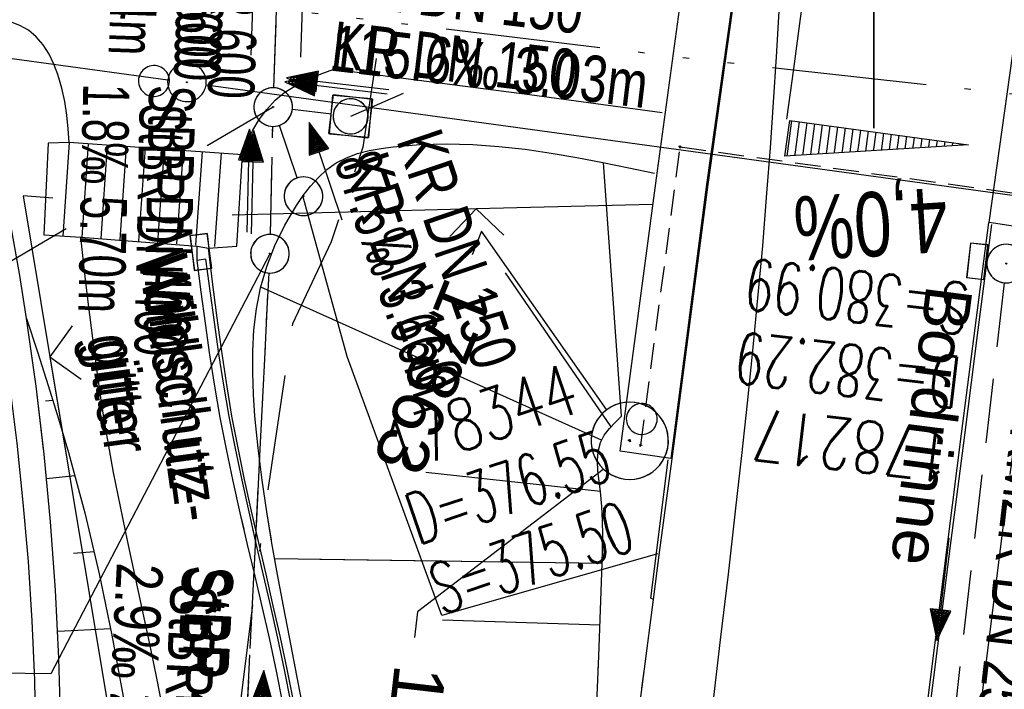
# Model space of a CAD drawing. Extents: x 508275 to 508667, y 447201 to 448341.
# Tile 23 of 33: x 508467 to 508505, y 448073 to 448099. Entities that reach past the tile are written whole.
import ezdxf
from ezdxf import colors
from ezdxf.entities.mleader import LeaderData, LeaderLine
from ezdxf.math import Vec2, Vec3

# ---------------------------------------------------------------- set-up
doc = ezdxf.new("R2010")
doc.units = 0
doc.header["$LTSCALE"] = 10
doc.header["$MEASUREMENT"] = 0
for name, pattern in [('ACAD_ISO14W100', [25.5, 12, -3, 0.5, -3, 0.5, -3, 0.5, -3]), ('ACAD_ISO16W100', [73, 15, -6.5, 15, -6.5, 15, -7, 1, -7]), ('ACHSE', [5.5, 4, -0.5, 0.5, -0.5]), ('LT00', [0]), ('LT02', [0.4, 0.2, -0.2]), ('LT12', [0.4, 0.3, -0.1]), ('LT17', [0.15, 0.1, -0.05]), ('STRICHLINIE2', [0.375, 0.25, -0.125])]:
    doc.linetypes.add(name, pattern=pattern)
doc.layers.get('0').update_dxf_attribs({"linetype": 'LT00'})
for name, color, linetype in [('--EK_FBR', 250, 'LT00'), ('--EK_Halt-Pfeil', 4, 'LT00'), ('--EK_Haltung', 7, 'STRICHLINIE2'), ('--EK_Haltung-Text', 140, 'LT00'), ('--EK_Schacht-Text', 5, 'LT00'), ('--EL_DFK_AB_L', 21, 'LT00'), ('--EL_DFK_AB_P', 7, 'LT00'), ('--EL_Halt-Pfeil', 4, 'LT00'), ('--EL_Haltung', 182, 'STRICHLINIE2'), ('--EL_Haltung-Text', 182, 'LT00'), ('-AX-093', 35, 'ACHSE'), ('-QUE-40W', 11, 'Continuous'), ('BAB-KABEL', 220, 'ACAD_ISO16W100'), ('DFK_AB_L', 21, 'LT00'), ('DFK_AB_P', 7, 'LT00'), ('DFK_VERMPKT', 252, 'LT00'), ('DL', 182, 'LT12'), ('DL_PFEIL', 201, 'LT00'), ('DL_TEXT', 182, 'LT00'), ('FESTPKT_TEXT_A', 211, 'LT00'), ('FESTPKT_TEXT_B', 211, 'LT00'), ('RINNE_TEXT', 11, 'Continuous'), ('TELEKOM', 210, 'ACAD_ISO14W100'), ('V125_AFBR_BAB', 250, 'LT00'), ('V125_BFBR_BAB', 40, 'LT00'), ('V125_BOESCH', 250, 'LT00'), ('V125_BOSCHUNG', 250, 'LT00'), ('V125_BR_KAPPE', 30, 'LT00'), ('V125_BR_WID', 30, 'LT17'), ('V125_GRABEN', 250, 'LT00'), ('V125_H_BORD', 8, 'LT00'), ('V125_KA_MULD', 182, 'LT00'), ('V125_KA_PRUF', 182, 'LT00'), ('V125_LD_MARK', 250, 'LT00'), ('V125_LG_MARK', 250, 'LT02'), ('V125_PKT_AU', 211, 'LT00'), ('V125_RASTER', 250, 'LT00'), ('V125_RINNE', 182, 'LT00'), ('V125_SINKK', 182, 'LT00'), ('V125_ZAUN', 40, 'LT00'), ('V126_AFBR_BAB', 250, 'LT00'), ('V126_BFBR_BAB', 40, 'LT00'), ('V126_BOESCH', 250, 'LT00'), ('V126_BOSCHUNG', 250, 'LT00'), ('V126_BR_KAPPE', 30, 'LT00'), ('V126_BR_WID', 30, 'LT17'), ('V126_GRABEN', 250, 'LT00'), ('V126_H_BORD', 8, 'LT00'), ('V126_KA_MULD', 182, 'LT00'), ('V126_KA_PRUF', 182, 'LT00'), ('V126_LD_MARK', 250, 'LT00'), ('V126_LG_MARK', 250, 'LT02'), ('V126_PKT_AU', 211, 'LT00'), ('V126_RASTER', 250, 'LT00'), ('V126_RINNE', 182, 'LT00'), ('V126_SINKK', 182, 'LT00'), ('V126_ZAUN', 40, 'LT00')]:
    doc.layers.add(name, color=color, linetype=linetype)
doc.styles.add('Arial', font='ARIAL.TTF')
doc.styles.add('Beschrift', font='ARIAL.TTF')
doc.styles.add('Haltungsbeschriftung', font='ARIAL.TTF', dxfattribs={"width": 0.75})
doc.styles.add('schachtbeschriftung', font='romans.shx', dxfattribs={"width": 0.75, "height": 2})
doc.styles.get("Standard").update_dxf_attribs({"font": 'ARIAL.TTF'})

# ---------------------------------------------------------------- blocks, each defined once
blk = doc.blocks.new('SYMB7010')
at = {"color": 0, "linetype": 'ByBlock'}
for points in [[(-0.031408, 0.499213), (-0.093728, 0.49134), (-0.15457, 0.475719), (-0.212975, 0.452595), (-0.268021, 0.422333), (-0.31884, 0.385411), (-0.36463, 0.342411), (-0.40467, 0.29401), (-0.438329, 0.240973), (-0.465074, 0.184136), (-0.484486, 0.124395), (-0.496256, 0.062692), (-0.5002, 0)], [(0.5002, 0), (0.496256, 0.062692), (0.484485, 0.124395), (0.465074, 0.184136), (0.438329, 0.240973), (0.40467, 0.29401), (0.36463, 0.342411), (0.31884, 0.385411), (0.268021, 0.422333), (0.212975, 0.452595), (0.15457, 0.475719), (0.093728, 0.49134), (0.031408, 0.499213), (-0.031408, 0.499213)], [(-0.5002, 0), (-0.496256, -0.062692), (-0.484486, -0.124395), (-0.465075, -0.184136), (-0.438329, -0.240973), (-0.404671, -0.29401), (-0.36463, -0.342411), (-0.31884, -0.385411), (-0.268021, -0.422333), (-0.212975, -0.452595), (-0.154571, -0.475719), (-0.093728, -0.49134), (-0.031408, -0.499213), (0.031408, -0.499213)], [(0.031408, -0.499213), (0.093728, -0.491341), (0.15457, -0.475719), (0.212975, -0.452595), (0.268021, -0.422333), (0.31884, -0.385411), (0.36463, -0.342411), (0.404671, -0.294011), (0.438329, -0.240974), (0.465075, -0.184136), (0.484486, -0.124395), (0.496256, -0.062692), (0.500201, 0)]]:
    blk.add_lwpolyline(points, dxfattribs=at)
blk = doc.blocks.new('SYMB0003')
at = {"color": 0, "linetype": 'ByBlock'}
for p, q in [((-0.015712, 0), (0.010166, 0.012015)), ((0, -0.021257), (-0.015712, 0)), ((0.010166, 0.012015), (0, -0.021257))]:
    blk.add_line(p, q, dxfattribs=at)
for points in [[(-0.031395, 0.499013), (-0.093691, 0.491144), (-0.154509, 0.475528), (-0.21289, 0.452414), (-0.267913, 0.422164), (-0.318712, 0.385257), (-0.364484, 0.342274), (-0.404509, 0.293893), (-0.438154, 0.240877), (-0.464888, 0.184062), (-0.484292, 0.124345), (-0.496058, 0.062667), (-0.5, 0)], [(0.5, 0), (0.496057, 0.062667), (0.484292, 0.124345), (0.464888, 0.184062), (0.438153, 0.240877), (0.404509, 0.293893), (0.364484, 0.342274), (0.318712, 0.385257), (0.267913, 0.422164), (0.21289, 0.452414), (0.154509, 0.475528), (0.093691, 0.491144), (0.031395, 0.499013), (-0.031395, 0.499013)], [(-0.5, 0), (-0.496058, -0.062667), (-0.484292, -0.124345), (-0.464888, -0.184062), (-0.438154, -0.240877), (-0.404509, -0.293893), (-0.364485, -0.342274), (-0.318712, -0.385257), (-0.267914, -0.422164), (-0.21289, -0.452414), (-0.154509, -0.475529), (-0.093691, -0.491144), (-0.031395, -0.499014), (0.031395, -0.499014)], [(0.031395, -0.499014), (0.093691, -0.491144), (0.154509, -0.475529), (0.21289, -0.452414), (0.267914, -0.422164), (0.318712, -0.385257), (0.364485, -0.342274), (0.404509, -0.293893), (0.438154, -0.240877), (0.464889, -0.184062), (0.484292, -0.124345), (0.496058, -0.062667), (0.5, 0)]]:
    blk.add_lwpolyline(points, dxfattribs=at)
blk = doc.blocks.new('_None')
blk = doc.blocks.new('SYMB0011')
at = {"color": 0, "linetype": 'ByBlock'}
for p, q in [((0.5, 0), (-0.5, 0)), ((0, 0.5), (0, -0.5))]:
    blk.add_line(p, q, dxfattribs=at)
blk = doc.blocks.new('SYMB0024')
at = {"color": 0, "linetype": 'ByBlock'}
for p, q in [((-0.5, 0.5), (0, 0)), ((0, 0), (0.5, 0.5))]:
    blk.add_line(p, q, dxfattribs=at)
blk = doc.blocks.new('SYMB1210')
at = {"color": 0, "linetype": 'ByBlock'}
blk.add_line((0.018815, -0.179014), (0.055623, -0.17119), dxfattribs=at)
for points in [[(-0.2, -0.2), (-0.2, 0.2), (0.2, 0.2), (0.2, -0.2), (-0.2, -0.2)], [(0.018815, 0.179014), (-0.018815, 0.179014), (-0.055623, 0.17119), (-0.09, 0.155885), (-0.120444, 0.133766), (-0.145623, 0.105801), (-0.164438, 0.073213), (-0.176067, 0.037424), (-0.18, 0)], [(0.18, 0), (0.176067, 0.037424), (0.164438, 0.073213), (0.145623, 0.105801), (0.120444, 0.133766), (0.09, 0.155885), (0.055623, 0.17119), (0.018815, 0.179014)], [(-0.18, 0), (-0.176067, -0.037424), (-0.164438, -0.073213), (-0.145623, -0.105801), (-0.120444, -0.133766), (-0.09, -0.155885), (-0.055623, -0.17119), (-0.018815, -0.179014), (0.018815, -0.179014)], [(0.055623, -0.17119), (0.09, -0.155885), (0.120444, -0.133766), (0.145623, -0.105801), (0.164438, -0.073213), (0.176067, -0.037424), (0.18, 0)]]:
    blk.add_lwpolyline(points, dxfattribs=at)
blk = doc.blocks.new('SYMB0652')
at = {"color": 0, "linetype": 'ByBlock'}
blk.add_lwpolyline([(-0.15, -0.075), (0.15, -0.075), (0.15, 0.075), (-0.15, 0.075), (-0.15, -0.075)], dxfattribs=at)
blk = doc.blocks.new('SYMB0070')
at = {"color": 0, "linetype": 'ByBlock'}
for p, q in [((0.5, 0), (0.2, 0.1)), ((0.2, 0.1), (0.2, 0)), ((-0.5, 0), (0.2, 0)), ((0.468, 0), (0.21, 0.086)), ((0.21, 0.086), (0.21, -0.086)), ((0.21, -0.086), (0.468, 0)), ((0.22, -0.072), (0.437, 0)), ((0.23, -0.058), (0.405, 0)), ((0.24, -0.045), (0.374, 0)), ((0.342, 0), (0.25, 0.031)), ((0.25, 0.031), (0.25, -0.031)), ((0.25, -0.031), (0.342, 0)), ((0.26, -0.017), (0.31, 0)), ((0.27, -0.003), (0.279, 0))]:
    blk.add_line(p, q, dxfattribs=at)
for points in [[(0.2, 0), (0.2, -0.1), (0.5, 0)], [(0.437, 0), (0.22, 0.072), (0.22, -0.072)], [(0.405, 0), (0.23, 0.058), (0.23, -0.058)], [(0.374, 0), (0.24, 0.045), (0.24, -0.045)], [(0.31, 0), (0.26, 0.017), (0.26, -0.017)], [(0.279, 0), (0.27, 0.003), (0.27, -0.003)]]:
    blk.add_lwpolyline(points, dxfattribs=at)

msp = doc.modelspace()

# ---------------------------------------------------------------- hatches: boundary and pattern name
at = {"layer": '-QUE-40W'}
h = msp.add_hatch(dxfattribs=at)
h.set_pattern_fill('LT_0', color=256, scale=0.3, angle=262.2409, style=0, pattern_type=2)
h.set_pattern_definition([(262.24090708, (0.2321, 0.04887), (0.29725334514, -0.0405024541), [0.29999999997])])
h.paths.add_polyline_path([(508496.732, 448095.3), (508503.668, 448094.355), (508496.543, 448093.913)])

# ---------------------------------------------------------------- linework, layer by layer
at = {"layer": '--EK_FBR'}
for p, q in [((508468.776, 448094.447), (508468.521, 448090.81)), ((508469.512, 448094.396), (508469.258, 448090.759)), ((508470.249, 448094.344), (508469.994, 448090.707)), ((508470.985, 448094.293), (508470.731, 448090.656)), ((508471.722, 448094.241), (508471.467, 448090.604)), ((508472.458, 448094.19), (508472.204, 448090.553)), ((508473.195, 448094.138), (508472.94, 448090.501)), ((508473.931, 448094.087), (508473.677, 448090.45)), ((508474.668, 448094.035), (508474.413, 448090.398))]:
    msp.add_line(p, q, dxfattribs=at)
for points in [[(508493.568, 448092.814), (508494.877, 448102.16), (508496.384, 448112.886), (508496.549, 448114.433), (508496.712, 448115.981), (508496.869, 448117.529), (508496.98, 448118.67), (508497.085, 448119.811), (508497.182, 448120.953), (508497.278, 448122.202), (508497.367, 448123.452), (508497.453, 448124.702), (508497.54, 448125.951), (508497.633, 448127.2), (508497.736, 448128.448), (508497.854, 448129.695), (508498.018, 448131.19), (508498.205, 448132.683), (508498.411, 448134.173), (508498.631, 448135.662), (508498.861, 448137.15), (508499.097, 448138.637), (508499.19, 448139.213)], [(508468.776, 448094.447), (508468.732, 448094.976), (508468.677, 448095.504), (508468.601, 448096.032), (508468.491, 448096.558), (508468.336, 448097.083), (508468.18, 448097.486), (508467.989, 448097.873), (508467.761, 448098.232), (508467.495, 448098.548), (508467.189, 448098.806), (508466.858, 448098.992), (508466.497, 448099.123), (508466.11, 448099.212), (508465.705, 448099.27)], [(508475.503, 448093.969), (508475.621, 448094.291), (508475.749, 448094.61), (508475.894, 448094.921), (508476.141, 448095.34), (508476.435, 448095.73), (508476.771, 448096.083), (508477.145, 448096.391), (508477.587, 448096.671), (508478.057, 448096.905), (508478.545, 448097.108), (508479.043, 448097.295), (508486.636, 448096.307), (508491.777, 448095.602)], [(508475.503, 448093.969), (508468.776, 448094.447), (508467.955, 448094.411), (508467.785, 448090.862), (508469.226, 448090.761), (508473.735, 448090.42), (508474.174, 448090.343), (508475.275, 448090.413), (508475.503, 448093.969)], [(508485.014, 448020.147), (508485.421, 448024.118), (508485.829, 448028.09), (508486.241, 448032.06), (508486.657, 448036.031), (508487.081, 448040), (508487.513, 448043.969), (508488.204, 448050.131), (508488.917, 448056.29), (508489.653, 448062.447), (508490.41, 448068.601), (508490.748, 448071.3), (508491.092, 448073.998), (508491.441, 448076.696), (508491.681, 448078.517), (508491.922, 448080.337), (508492.164, 448082.157), (508492.634, 448085.709), (508493.102, 448089.261), (508493.568, 448092.814)], [(508490.996, 448073.244), (508491.092, 448073.998), (508491.441, 448076.696), (508491.681, 448078.517), (508491.922, 448080.337), (508492.164, 448082.157), (508492.634, 448085.709), (508493.102, 448089.261), (508493.568, 448092.814)], [(508470.535, 448081.428), (508470.497, 448081.623), (508470.255, 448082.95), (508470.044, 448084.246), (508469.855, 448085.545), (508469.683, 448086.847), (508469.523, 448088.15), (508469.372, 448089.455), (508469.226, 448090.761)], [(508472.423, 448072.375), (508472.166, 448073.699), (508471.893, 448075.02), (508471.609, 448076.339), (508471.321, 448077.659), (508471.036, 448078.978), (508470.759, 448080.3), (508470.497, 448081.623), (508470.255, 448082.95), (508470.044, 448084.246), (508469.855, 448085.545), (508469.683, 448086.847), (508469.523, 448088.15), (508469.372, 448089.455), (508469.226, 448090.761)], [(508475.558, 448079.419), (508475.409, 448080.06), (508475.132, 448081.292), (508474.87, 448082.528), (508474.63, 448083.766), (508474.42, 448084.981), (508474.231, 448086.199), (508474.057, 448087.42), (508473.894, 448088.642), (508473.736, 448089.865), (508473.735, 448090.42)], [(508477.063, 448072.668), (508476.818, 448073.903), (508476.552, 448075.136), (508476.273, 448076.368), (508475.985, 448077.598), (508475.695, 448078.828), (508475.409, 448080.06), (508475.132, 448081.292), (508474.87, 448082.528), (508474.63, 448083.766), (508474.42, 448084.981), (508474.231, 448086.199), (508474.057, 448087.42), (508473.894, 448088.642), (508473.736, 448089.865), (508473.735, 448090.42)]]:
    msp.add_lwpolyline(points, dxfattribs=at)
at = {"layer": '--EK_FBR', "color": 2}
for points in [[(508493.051, 447986.342), (508493.75, 447994.431), (508494.173, 447999.212), (508494.605, 448003.991), (508495.047, 448008.77), (508495.501, 448013.548), (508495.969, 448018.324), (508496.448, 448023.063), (508496.939, 448027.8), (508497.443, 448032.536), (508497.957, 448037.271), (508498.479, 448042.005), (508499.032, 448046.947), (508499.594, 448051.888), (508500.166, 448056.828), (508500.748, 448061.766), (508501.343, 448066.703), (508501.848, 448070.811), (508502.36, 448074.918), (508502.878, 448079.025), (508503.401, 448083.13), (508503.927, 448087.236), (508504.454, 448091.341)], [(508501.624, 448068.992), (508501.848, 448070.811), (508502.36, 448074.918), (508502.878, 448079.024), (508503.401, 448083.13), (508503.927, 448087.236), (508504.454, 448091.341)]]:
    msp.add_lwpolyline(points, dxfattribs=at)
at = {"layer": '--EK_Haltung'}
for p, q in [((508476.714, 448096.568), (508476.946, 448103.002)), ((508478.95, 448095.546), (508477.432, 448095.73)), ((508476.579, 448090.868), (508476.671, 448095.069)), ((508477.621, 448093.065), (508476.928, 448095.107)), ((508475.24, 448063.557), (508476.526, 448089.37)), ((508505.049, 448088.991), (508502.287, 448064.944))]:
    msp.add_line(p, q, dxfattribs=at)
at = {"layer": '--EK_Schacht-Text', "flags": 128}
for points in [[(508479.695, 448095.459), (508481.742, 448096.354)], [(508476.687, 448095.819), (508474.123, 448094.309)], [(508491.606, 448078.467), (508483.234, 448076.075), (508479.553, 448086.132), (508477.832, 448092.366)], [(508468.654, 448091.088), (508450.928, 448080.648)], [(508476.563, 448090.121), (508468.055, 448073.81), (508457.022, 448073.942)]]:
    msp.add_lwpolyline(points, dxfattribs=at)
at = {"layer": '--EL_DFK_AB_L'}
for p, q in [((508462.414, 448098.278), (508472.597, 448096.881)), ((508474.084, 448096.678), (508536.368, 448088.152))]:
    msp.add_line(p, q, dxfattribs=at)
at = {"layer": '--EL_Haltung'}
for p, q in [((508476.714, 448096.568), (508476.946, 448103.002)), ((508478.95, 448095.546), (508477.432, 448095.73)), ((508476.579, 448090.868), (508476.671, 448095.069)), ((508477.621, 448093.065), (508476.928, 448095.107)), ((508475.24, 448063.557), (508476.526, 448089.37)), ((508505.049, 448088.991), (508502.287, 448064.944))]:
    msp.add_line(p, q, dxfattribs=at)
at = {"layer": '-AX-093', "ltscale": 0.2}
msp.add_lwpolyline([(508513.432, 448137.561), (508511.925, 448128.136), (508510.44, 448118.484), (508509.011, 448108.824), (508507.637, 448099.156), (508506.316, 448089.48), (508505.047, 448079.798), (508503.827, 448070.109), (508502.655, 448060.415), (508501.529, 448050.714), (508500.448, 448041.009), (508499.411, 448031.299), (508498.415, 448021.585), (508497.459, 448011.867), (508496.542, 448002.144), (508495.661, 447992.419), (508494.815, 447982.691)], dxfattribs=at)
at = {"layer": '-QUE-40W', "flags": 128}
msp.add_lwpolyline([(508496.543, 448093.913), (508496.732, 448095.3), (508503.668, 448094.355), (508496.543, 448093.913)], dxfattribs=at)
at = {"layer": 'BAB-KABEL', "ltscale": 0.03, "flags": 128}
msp.add_lwpolyline([(508483.284, 448141.058), (508483.035, 448139.227), (508479.751, 448113.403), (508481.527, 448103.17), (508480.164, 448094.262), (508478.935, 448090.579), (508477.433, 448087.401), (508476.34, 448080.034), (508472.781, 448052.024), (508471.007, 448040.418), (508470.052, 448032.878), (508469.506, 448025.92), (508468.687, 448016.779), (508466.83, 447996.179), (508463.714, 447929.595), (508460.374, 447843.858), (508458.4, 447784.541), (508457.287, 447767.197), (508455.205, 447723.038), (508453.729, 447699.288), (508451.379, 447637.698), (508449.204, 447601.324), (508447.463, 447580.353), (508445.551, 447556.949), (508439.899, 447511.622), (508435.634, 447479.341), (508431.536, 447447.33), (508425.814, 447408.25), (508422.058, 447386.255), (508419.489, 447370.364), (508419.463, 447366.692), (508417.017, 447353.034), (508419.671, 447348.567), (508418.263, 447336.935), (508413.792, 447330.933), (508402.026, 447282.819), (508386.099, 447280.447), (508366.681, 447274.025), (508361.372, 447269.698), (508361.657, 447256.667), (508362.195, 447223.902)], dxfattribs=at)
at = {"layer": 'DFK_AB_L'}
for p, q in [((508462.414, 448098.278), (508472.597, 448096.881)), ((508474.084, 448096.678), (508536.368, 448088.152))]:
    msp.add_line(p, q, dxfattribs=at)
at = {"layer": 'DL'}
for p, q in [((508476.714, 448096.568), (508476.946, 448103.002)), ((508478.95, 448095.546), (508477.432, 448095.73)), ((508476.579, 448090.868), (508476.671, 448095.069)), ((508477.621, 448093.065), (508476.928, 448095.107)), ((508475.24, 448063.557), (508476.526, 448089.37))]:
    msp.add_line(p, q, dxfattribs=at)
at = {"layer": 'TELEKOM', "ltscale": 0.05, "flags": 128}
msp.add_lwpolyline([(508379.628, 448135.598), (508384.195, 448129.846), (508393.58, 448118.477), (508401.63, 448113.994), (508405.887, 448112.13), (508414.729, 448109.229), (508418.293, 448108.174), (508427, 448106.855), (508463.473, 448101.255), (508493.23, 448097.67), (508537.398, 448092.796), (508551.327, 448092.584), (508582.984, 448088.578), (508614.39, 448087.878), (508624.185, 448087.124), (508655.829, 448085.243), (508662.36, 448082.219)], dxfattribs=at)
at = {"layer": 'V125_AFBR_BAB'}
for points in [[(508493.568, 448092.814), (508494.877, 448102.16), (508496.384, 448112.886), (508496.549, 448114.433), (508496.712, 448115.981), (508496.869, 448117.529), (508496.98, 448118.67), (508497.085, 448119.811), (508497.182, 448120.953), (508497.278, 448122.202), (508497.367, 448123.452), (508497.453, 448124.702), (508497.54, 448125.951), (508497.633, 448127.2), (508497.736, 448128.448), (508497.854, 448129.695), (508498.018, 448131.19), (508498.205, 448132.683), (508498.411, 448134.173), (508498.631, 448135.662), (508498.861, 448137.15), (508499.097, 448138.637), (508499.19, 448139.213)], [(508468.776, 448094.447), (508468.732, 448094.976), (508468.677, 448095.504), (508468.601, 448096.032), (508468.491, 448096.558), (508468.336, 448097.083), (508468.18, 448097.486), (508467.989, 448097.873), (508467.761, 448098.232), (508467.495, 448098.548), (508467.189, 448098.806), (508466.858, 448098.992), (508466.497, 448099.123), (508466.11, 448099.212), (508465.705, 448099.27)], [(508475.503, 448093.969), (508475.621, 448094.291), (508475.749, 448094.61), (508475.894, 448094.921), (508476.141, 448095.34), (508476.435, 448095.73), (508476.771, 448096.083), (508477.145, 448096.391), (508477.587, 448096.671), (508478.057, 448096.905), (508478.545, 448097.108), (508479.043, 448097.295), (508486.636, 448096.307), (508491.777, 448095.602)], [(508490.996, 448073.244), (508491.092, 448073.998), (508491.441, 448076.696), (508491.681, 448078.517), (508491.922, 448080.337), (508492.164, 448082.157), (508492.634, 448085.709), (508493.102, 448089.261), (508493.568, 448092.814)], [(508470.535, 448081.428), (508470.497, 448081.623), (508470.255, 448082.95), (508470.044, 448084.246), (508469.855, 448085.545), (508469.683, 448086.847), (508469.523, 448088.15), (508469.372, 448089.455), (508469.226, 448090.761)], [(508475.558, 448079.419), (508475.409, 448080.06), (508475.132, 448081.292), (508474.87, 448082.528), (508474.63, 448083.766), (508474.42, 448084.981), (508474.231, 448086.199), (508474.057, 448087.42), (508473.894, 448088.642), (508473.736, 448089.865), (508473.735, 448090.42)]]:
    msp.add_lwpolyline(points, dxfattribs=at)
at = {"layer": 'V125_AFBR_BAB', "color": 2}
msp.add_lwpolyline([(508501.624, 448068.992), (508501.848, 448070.811), (508502.36, 448074.918), (508502.878, 448079.024), (508503.401, 448083.13), (508503.927, 448087.236), (508504.454, 448091.341)], dxfattribs=at)
at = {"layer": 'V125_BFBR_BAB'}
for p, q in [((508468.776, 448094.447), (508468.521, 448090.81)), ((508469.512, 448094.396), (508469.258, 448090.759)), ((508470.249, 448094.344), (508469.994, 448090.707)), ((508470.985, 448094.293), (508470.731, 448090.656)), ((508471.722, 448094.241), (508471.467, 448090.604)), ((508472.458, 448094.19), (508472.204, 448090.553)), ((508473.195, 448094.138), (508472.94, 448090.501)), ((508473.931, 448094.087), (508473.677, 448090.45)), ((508474.668, 448094.035), (508474.413, 448090.398))]:
    msp.add_line(p, q, dxfattribs=at)
msp.add_lwpolyline([(508475.503, 448093.969), (508468.776, 448094.447), (508467.955, 448094.411), (508467.785, 448090.862), (508469.226, 448090.761), (508473.735, 448090.42), (508474.174, 448090.343), (508475.275, 448090.413), (508475.503, 448093.969)], dxfattribs=at)
at = {"layer": 'V125_BOESCH'}
for points in [[(508476.622, 448078.993), (508476.438, 448080.102), (508476.256, 448081.333), (508476.102, 448082.571), (508475.982, 448083.817), (508475.924, 448084.655), (508475.892, 448085.495), (508475.895, 448086.332), (508475.942, 448087.163), (508476.04, 448087.984), (508476.2, 448088.793), (508476.441, 448089.627), (508476.756, 448090.442), (508477.142, 448091.233), (508477.596, 448092), (508477.857, 448092.383), (508478.138, 448092.749), (508478.443, 448093.088), (508478.775, 448093.391), (508479.137, 448093.647), (508479.537, 448093.852), (508479.965, 448094.009), (508480.413, 448094.125), (508480.874, 448094.21), (508481.34, 448094.273), (508482.376, 448094.361), (508483.405, 448094.389), (508484.429, 448094.364), (508485.447, 448094.291), (508486.46, 448094.178), (508487.47, 448094.032), (508488.477, 448093.859), (508489.482, 448093.666), (508490.485, 448093.459), (508491.487, 448093.246)], [(508467.119, 448087.601), (508467.539, 448086.305), (508467.953, 448085.007), (508468.356, 448083.705), (508468.742, 448082.398), (508468.818, 448082.115)], [(508489.301, 448073.922), (508489.326, 448074.487), (508489.393, 448076.296), (508489.451, 448078.091), (508489.466, 448078.64), (508489.474, 448079.191), (508489.468, 448079.747), (508489.441, 448080.31), (508489.387, 448080.885), (508489.335, 448081.284), (508489.288, 448081.683), (508489.268, 448082.072), (508489.294, 448082.446), (508489.389, 448082.795), (508489.538, 448083.074), (508489.736, 448083.335), (508489.969, 448083.585), (508490.218, 448083.828)]]:
    msp.add_lwpolyline(points, dxfattribs=at)
at = {"layer": 'V125_BOSCHUNG'}
for p, q in [((508490.207, 448083.818), (508489.508, 448093.66)), ((508489.797, 448083.403), (508485.703, 448089.376)), ((508489.429, 448082.884), (508476.209, 448088.829)), ((508467.159, 448087.334), (508467.204, 448087.341)), ((508467.847, 448084.403), (508468.131, 448084.437)), ((508489.387, 448080.885), (508482.614, 448081.628)), ((508489.451, 448078.091), (508478.497, 448078.243)), ((508489.372, 448075.69), (508484.475, 448075.852))]:
    msp.add_line(p, q, dxfattribs=at)
at = {"layer": 'V125_BR_KAPPE'}
for points in [[(508494.39, 448113.144), (508496.338, 448112.908), (508494.821, 448102.171), (508493.502, 448092.811), (508492.121, 448082.164), (508490.159, 448082.453), (508491.558, 448093.062), (508492.848, 448102.464), (508494.39, 448113.144)], [(508505.765, 448100.675), (508506.939, 448100.545), (508507.722, 448100.411), (508507.778, 448100.645), (508509.66, 448100.441), (508508.359, 448090.489), (508507.371, 448090.637), (508506.466, 448090.772), (508506.487, 448091.048), (508505.404, 448091.195), (508504.467, 448091.332), (508505.781, 448100.668)]]:
    msp.add_lwpolyline(points, dxfattribs=at)
at = {"layer": 'V125_BR_WID'}
msp.add_lwpolyline([(508490.952, 448082.683), (508492.481, 448094.272), (508521.725, 448090.226), (508520.288, 448079.479)], dxfattribs=at)
at = {"layer": 'V125_GRABEN'}
msp.add_lwpolyline([(508467.774, 448082.532), (508467.488, 448084.977), (508467.119, 448087.601), (508466.852, 448089.276), (508466.564, 448090.947), (508466.262, 448092.616), (508465.95, 448094.282), (508465.633, 448095.948)], dxfattribs=at)
at = {"layer": 'V125_H_BORD'}
for p, q in [((508491.337, 448076.741), (508492.018, 448082.123)), ((508491.441, 448076.696), (508491.337, 448076.741))]:
    msp.add_line(p, q, dxfattribs=at)
for points in [[(508501.739, 448068.946), (508501.967, 448070.792), (508502.481, 448074.887), (508503.001, 448078.98), (508503.524, 448083.073), (508504.05, 448087.166), (508504.577, 448091.259)], [(508476.052, 448079.221), (508475.846, 448080.122), (508475.577, 448081.35), (508475.323, 448082.581), (508475.089, 448083.814), (508474.871, 448085.115), (508474.676, 448086.419), (508474.499, 448087.725), (508474.333, 448089.034), (508474.174, 448090.343)]]:
    msp.add_lwpolyline(points, dxfattribs=at)
at = {"layer": 'V125_LD_MARK'}
msp.add_lwpolyline([(508496.309, 448099.542), (508496.2, 448097.774), (508496.087, 448096.006), (508495.967, 448094.239), (508495.837, 448092.473), (508495.67, 448090.432), (508495.486, 448088.393), (508495.288, 448086.354), (508495.078, 448084.317), (508494.858, 448082.281), (508494.631, 448080.245), (508494.338, 448077.682), (508494.038, 448075.119), (508493.735, 448072.558), (508493.688, 448072.167)], dxfattribs=at)
at = {"layer": 'V125_LG_MARK', "ltscale": 3, "flags": 128}
msp.add_lwpolyline([(508503.119, 448138.757), (508502.968, 448137.843), (508502.271, 448133.516), (508501.585, 448129.187), (508500.909, 448124.857), (508500.302, 448120.918), (508499.703, 448116.978), (508499.113, 448113.036), (508498.533, 448109.093), (508497.966, 448105.149), (508497.412, 448101.202), (508497.143, 448099.252), (508496.877, 448097.301), (508496.612, 448095.35)], dxfattribs=at)
at = {"layer": 'V125_RASTER'}
msp.add_line((508499.998, 448095.001), (508499.998, 448105.001), dxfattribs=at)
at = {"layer": 'V125_RINNE'}
msp.add_line((508474.063, 448089.911), (508473.736, 448089.865), dxfattribs=at)
msp.add_lwpolyline([(508474.063, 448089.911), (508474.225, 448088.686), (508474.392, 448087.461), (508474.568, 448086.238), (508474.759, 448085.017), (508474.97, 448083.799), (508475.208, 448082.563), (508475.465, 448081.33), (508475.738, 448080.1), (508475.927, 448079.271)], dxfattribs=at)
at = {"layer": 'V125_ZAUN'}
for p, q in [((508484.566, 448091.861), (508475.1, 448091.624)), ((508491.422, 448092.032), (508484.566, 448091.861)), ((508468.024, 448086.119), (508468.68, 448082.17))]:
    msp.add_line(p, q, dxfattribs=at)
msp.add_lwpolyline([(508468.142, 448092.278), (508466.986, 448092.373), (508468.024, 448086.119)], dxfattribs=at)
at = {"layer": 'V126_AFBR_BAB'}
for points in [[(508493.568, 448092.814), (508494.877, 448102.16), (508496.384, 448112.886), (508496.549, 448114.433), (508496.712, 448115.981), (508496.869, 448117.529), (508496.98, 448118.67), (508497.085, 448119.811), (508497.182, 448120.953), (508497.278, 448122.202), (508497.367, 448123.452), (508497.453, 448124.702), (508497.54, 448125.951), (508497.633, 448127.2), (508497.736, 448128.448), (508497.854, 448129.695), (508498.018, 448131.19), (508498.205, 448132.683), (508498.411, 448134.173), (508498.631, 448135.662), (508498.861, 448137.15), (508499.097, 448138.637), (508499.19, 448139.213)], [(508468.776, 448094.447), (508468.732, 448094.976), (508468.677, 448095.504), (508468.601, 448096.032), (508468.491, 448096.558), (508468.336, 448097.083), (508468.18, 448097.486), (508467.989, 448097.873), (508467.761, 448098.232), (508467.495, 448098.548), (508467.189, 448098.807), (508466.858, 448098.992), (508466.497, 448099.123), (508466.11, 448099.212), (508465.705, 448099.27)], [(508475.503, 448093.969), (508475.621, 448094.291), (508475.749, 448094.61), (508475.894, 448094.921), (508476.141, 448095.34), (508476.435, 448095.73), (508476.771, 448096.083), (508477.145, 448096.391), (508477.587, 448096.671), (508478.057, 448096.905), (508478.546, 448097.108), (508479.044, 448097.295), (508486.636, 448096.307), (508491.777, 448095.602)], [(508485.014, 448020.147), (508485.421, 448024.118), (508485.829, 448028.09), (508486.241, 448032.06), (508486.657, 448036.031), (508487.081, 448040), (508487.513, 448043.969), (508488.204, 448050.131), (508488.917, 448056.29), (508489.653, 448062.447), (508490.41, 448068.601), (508490.748, 448071.3), (508491.092, 448073.998), (508491.441, 448076.696), (508491.681, 448078.517), (508491.922, 448080.337), (508492.164, 448082.157), (508492.634, 448085.709), (508493.102, 448089.261), (508493.568, 448092.814)], [(508472.423, 448072.375), (508472.166, 448073.699), (508471.893, 448075.02), (508471.609, 448076.339), (508471.321, 448077.659), (508471.036, 448078.978), (508470.759, 448080.3), (508470.497, 448081.623), (508470.255, 448082.95), (508470.044, 448084.246), (508469.855, 448085.545), (508469.683, 448086.847), (508469.523, 448088.15), (508469.372, 448089.455), (508469.226, 448090.761)], [(508477.063, 448072.668), (508476.818, 448073.903), (508476.552, 448075.136), (508476.273, 448076.368), (508475.985, 448077.598), (508475.695, 448078.828), (508475.409, 448080.06), (508475.132, 448081.292), (508474.87, 448082.528), (508474.63, 448083.766), (508474.42, 448084.981), (508474.231, 448086.199), (508474.057, 448087.42), (508473.894, 448088.642), (508473.736, 448089.865), (508473.735, 448090.42)]]:
    msp.add_lwpolyline(points, dxfattribs=at)
at = {"layer": 'V126_AFBR_BAB', "color": 0}
msp.add_lwpolyline([(508493.051, 447986.342), (508493.75, 447994.431), (508494.173, 447999.212), (508494.605, 448003.991), (508495.047, 448008.77), (508495.501, 448013.548), (508495.969, 448018.324), (508496.448, 448023.063), (508496.939, 448027.8), (508497.443, 448032.536), (508497.957, 448037.271), (508498.479, 448042.005), (508499.032, 448046.947), (508499.594, 448051.888), (508500.166, 448056.828), (508500.748, 448061.766), (508501.343, 448066.703), (508501.848, 448070.811), (508502.36, 448074.918), (508502.878, 448079.025), (508503.401, 448083.13), (508503.927, 448087.236), (508504.454, 448091.341)], dxfattribs=at)
at = {"layer": 'V126_BFBR_BAB'}
for p, q in [((508468.776, 448094.447), (508468.521, 448090.81)), ((508469.512, 448094.396), (508469.258, 448090.759)), ((508470.249, 448094.344), (508469.994, 448090.707)), ((508470.985, 448094.293), (508470.731, 448090.656)), ((508471.722, 448094.241), (508471.467, 448090.604)), ((508472.458, 448094.19), (508472.204, 448090.553)), ((508473.195, 448094.138), (508472.94, 448090.501)), ((508473.931, 448094.087), (508473.677, 448090.45)), ((508474.668, 448094.035), (508474.413, 448090.398))]:
    msp.add_line(p, q, dxfattribs=at)
msp.add_lwpolyline([(508475.503, 448093.969), (508468.776, 448094.447), (508467.955, 448094.411), (508467.785, 448090.862), (508469.226, 448090.761), (508473.735, 448090.42), (508474.174, 448090.343), (508475.276, 448090.413), (508475.503, 448093.969)], dxfattribs=at)
at = {"layer": 'V126_BOESCH'}
for points in [[(508477.783, 448072.792), (508477.558, 448074.008), (508477.325, 448075.223), (508477.091, 448076.439), (508476.861, 448077.657), (508476.641, 448078.877), (508476.438, 448080.102), (508476.256, 448081.333), (508476.102, 448082.571), (508475.982, 448083.817), (508475.924, 448084.655), (508475.892, 448085.495), (508475.895, 448086.332), (508475.942, 448087.163), (508476.041, 448087.984), (508476.2, 448088.793), (508476.441, 448089.627), (508476.756, 448090.442), (508477.142, 448091.233), (508477.596, 448092), (508477.857, 448092.383), (508478.138, 448092.749), (508478.443, 448093.088), (508478.775, 448093.391), (508479.137, 448093.647), (508479.537, 448093.852), (508479.965, 448094.009), (508480.413, 448094.125), (508480.874, 448094.21), (508481.34, 448094.273), (508482.376, 448094.361), (508483.406, 448094.389), (508484.429, 448094.364), (508485.447, 448094.291), (508486.46, 448094.178), (508487.47, 448094.032), (508488.477, 448093.859), (508489.482, 448093.666), (508490.485, 448093.459), (508491.487, 448093.246)], [(508467.119, 448087.601), (508467.539, 448086.305), (508467.953, 448085.007), (508468.356, 448083.705), (508468.742, 448082.398), (508469.375, 448080.054), (508469.938, 448077.692), (508470.432, 448075.312), (508470.861, 448072.92), (508471.224, 448070.516), (508471.526, 448068.104), (508471.667, 448066.752), (508471.785, 448065.399), (508471.877, 448064.044), (508471.937, 448062.688), (508471.963, 448061.45), (508471.965, 448060.211), (508471.948, 448058.972), (508471.918, 448057.732)], [(508489.246, 448072.669), (508489.326, 448074.487), (508489.393, 448076.296), (508489.451, 448078.091), (508489.466, 448078.64), (508489.474, 448079.191), (508489.468, 448079.747), (508489.441, 448080.31), (508489.387, 448080.885), (508489.335, 448081.284), (508489.288, 448081.683), (508489.268, 448082.072), (508489.294, 448082.446), (508489.389, 448082.795), (508489.538, 448083.074), (508489.736, 448083.335), (508489.969, 448083.585), (508490.218, 448083.828)]]:
    msp.add_lwpolyline(points, dxfattribs=at)
at = {"layer": 'V126_BOSCHUNG'}
for p, q in [((508490.207, 448083.818), (508489.508, 448093.66)), ((508489.797, 448083.403), (508485.703, 448089.376)), ((508489.429, 448082.884), (508476.209, 448088.829)), ((508467.159, 448087.334), (508467.204, 448087.341)), ((508467.848, 448084.403), (508468.131, 448084.437)), ((508467.892, 448081.397), (508468.99, 448081.509)), ((508489.387, 448080.885), (508482.614, 448081.628)), ((508468.943, 448078.489), (508469.741, 448078.551)), ((508489.451, 448078.091), (508476.753, 448078.268)), ((508489.372, 448075.69), (508483.264, 448075.892)), ((508468.325, 448075.464), (508470.383, 448075.566))]:
    msp.add_line(p, q, dxfattribs=at)
at = {"layer": 'V126_BR_KAPPE'}
for points in [[(508494.39, 448113.144), (508496.338, 448112.908), (508494.821, 448102.171), (508493.502, 448092.811), (508492.121, 448082.164), (508490.159, 448082.453), (508491.558, 448093.062), (508492.848, 448102.464), (508494.39, 448113.144)], [(508505.765, 448100.675), (508506.939, 448100.545), (508507.722, 448100.411), (508507.778, 448100.645), (508509.66, 448100.441), (508508.359, 448090.489), (508507.371, 448090.637), (508506.466, 448090.772), (508506.487, 448091.048), (508505.404, 448091.195), (508504.467, 448091.332), (508505.781, 448100.668)]]:
    msp.add_lwpolyline(points, dxfattribs=at)
at = {"layer": 'V126_BR_WID'}
msp.add_lwpolyline([(508490.952, 448082.683), (508492.481, 448094.272), (508521.725, 448090.226), (508520.288, 448079.479)], dxfattribs=at)
at = {"layer": 'V126_GRABEN'}
for points in [[(508468.034, 448057.953), (508468.18, 448060.181), (508468.299, 448062.41), (508468.39, 448064.64), (508468.449, 448066.872), (508468.472, 448069.104), (508468.45, 448071.756), (508468.372, 448074.407), (508468.238, 448077.057), (508468.046, 448079.703), (508467.797, 448082.343), (508467.488, 448084.977), (508467.119, 448087.601), (508466.852, 448089.276), (508466.565, 448090.947), (508466.262, 448092.616), (508465.95, 448094.282), (508465.633, 448095.948)], [(508464.716, 448095.692), (508465.017, 448094.023), (508465.314, 448092.353), (508465.602, 448090.682), (508465.879, 448089.008), (508466.139, 448087.332), (508466.459, 448085.049), (508466.74, 448082.76), (508466.979, 448080.465), (508467.174, 448078.167), (508467.322, 448075.866), (508467.422, 448073.564), (508467.471, 448071.261), (508467.467, 448068.959), (508467.425, 448067.113), (508467.352, 448065.268), (508467.252, 448063.424), (508467.129, 448061.581), (508466.988, 448059.738), (508466.834, 448057.896)]]:
    msp.add_lwpolyline(points, dxfattribs=at)
at = {"layer": 'V126_H_BORD'}
for p, q in [((508491.337, 448076.741), (508492.018, 448082.123)), ((508491.441, 448076.696), (508491.337, 448076.741))]:
    msp.add_line(p, q, dxfattribs=at)
for points in [[(508493.016, 447984.56), (508493.872, 447994.425), (508494.298, 447999.209), (508494.733, 448003.993), (508495.177, 448008.775), (508495.631, 448013.557), (508496.096, 448018.338), (508497.074, 448028.02), (508498.101, 448037.697), (508499.175, 448047.369), (508500.295, 448057.036), (508501.46, 448066.697), (508501.967, 448070.792), (508502.481, 448074.887), (508503.001, 448078.98), (508503.524, 448083.073), (508504.05, 448087.166), (508504.577, 448091.259)], [(508477.474, 448072.759), (508477.229, 448073.99), (508476.967, 448075.218), (508476.692, 448076.444), (508476.41, 448077.67), (508476.126, 448078.895), (508475.847, 448080.122), (508475.577, 448081.35), (508475.323, 448082.581), (508475.089, 448083.815), (508474.871, 448085.115), (508474.676, 448086.419), (508474.499, 448087.725), (508474.333, 448089.034), (508474.174, 448090.343)]]:
    msp.add_lwpolyline(points, dxfattribs=at)
at = {"layer": 'V126_LD_MARK'}
msp.add_lwpolyline([(508496.309, 448099.542), (508496.2, 448097.774), (508496.087, 448096.006), (508495.967, 448094.239), (508495.837, 448092.473), (508495.67, 448090.432), (508495.486, 448088.393), (508495.288, 448086.354), (508495.078, 448084.317), (508494.858, 448082.281), (508494.631, 448080.245), (508494.338, 448077.682), (508494.038, 448075.119), (508493.735, 448072.558), (508493.428, 448069.996), (508493.121, 448067.435), (508492.626, 448063.302), (508492.135, 448059.168), (508491.648, 448055.034)], dxfattribs=at)
at = {"layer": 'V126_LG_MARK'}
msp.add_lwpolyline([(508503.119, 448138.757), (508502.968, 448137.843), (508502.271, 448133.516), (508501.585, 448129.187), (508500.909, 448124.857), (508500.302, 448120.918), (508499.703, 448116.978), (508499.113, 448113.036), (508498.533, 448109.093), (508497.966, 448105.149), (508497.412, 448101.202), (508497.143, 448099.252), (508496.877, 448097.301), (508496.612, 448095.35)], dxfattribs=at)
at = {"layer": 'V126_RASTER'}
msp.add_line((508499.999, 448105), (508499.999, 448095), dxfattribs=at)
at = {"layer": 'V126_RINNE'}
msp.add_line((508474.063, 448089.911), (508473.736, 448089.865), dxfattribs=at)
msp.add_lwpolyline([(508474.063, 448089.911), (508474.225, 448088.686), (508474.392, 448087.461), (508474.568, 448086.238), (508474.759, 448085.017), (508474.97, 448083.799), (508475.208, 448082.563), (508475.465, 448081.33), (508475.738, 448080.1), (508476.019, 448078.871), (508476.303, 448077.643), (508476.585, 448076.414), (508476.859, 448075.185), (508477.119, 448073.954), (508477.361, 448072.721)], dxfattribs=at)
at = {"layer": 'V126_ZAUN'}
for p, q in [((508484.566, 448091.861), (508475.1, 448091.624)), ((508491.422, 448092.032), (508484.566, 448091.861)), ((508468.024, 448086.119), (508470.481, 448071.321))]:
    msp.add_line(p, q, dxfattribs=at)
msp.add_lwpolyline([(508468.142, 448092.278), (508466.986, 448092.373), (508468.024, 448086.119)], dxfattribs=at)

# ---------------------------------------------------------------- block references
at = {"layer": '--EK_Halt-Pfeil', "yscale": 4, "zscale": 4}
for p, xscale, rotation in [((508475.903, 448099.833), 3.999999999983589, 87.93579000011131), ((508479.129, 448096.562), 3.999999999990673, 173.1673399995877), ((508478.723, 448093.324), 4.000000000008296, 108.7229199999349), ((508475.726, 448092.959), 4.000000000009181, 88.74860000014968), ((508502.675, 448077.081), 4.000000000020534, 263.447200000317)]:
    msp.add_blockref('SYMB0070', p, dxfattribs=dict(at, xscale=xscale, rotation=rotation))
at = {"layer": '--EL_DFK_AB_P', "xscale": 1.500000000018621, "yscale": 1.5, "zscale": 1.5, "rotation": 264.7377099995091}
msp.add_blockref('SYMB0003', (508473.34, 448096.779), dxfattribs=at)
at = {"layer": '--EL_Halt-Pfeil', "yscale": 4, "zscale": 4}
for p, xscale, rotation in [((508477.83, 448099.751), 3.999999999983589, 87.93579000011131), ((508479.192, 448096.72), 3.999999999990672, 173.1673399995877), ((508478.723, 448093.324), 4.000000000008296, 108.7229199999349), ((508475.894, 448092.892), 4.000000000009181, 88.74860000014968), ((508502.675, 448077.081), 4.000000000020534, 263.447200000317)]:
    msp.add_blockref('SYMB0070', p, dxfattribs=dict(at, xscale=xscale, rotation=rotation))
at = {"layer": 'DFK_AB_P', "xscale": 1.500000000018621, "yscale": 1.5, "zscale": 1.5, "rotation": 264.7377099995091}
msp.add_blockref('SYMB0003', (508473.34, 448096.779), dxfattribs=at)
at = {"layer": 'DFK_VERMPKT', "xscale": 1.200000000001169, "yscale": 1.200000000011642, "zscale": 1.2, "rotation": 264.7377100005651}
for p in [(508472.061, 448096.83), (508490.991, 448083.701)]:
    msp.add_blockref('SYMB7010', p, dxfattribs=at)
at = {"layer": 'DL_PFEIL', "yscale": 4, "zscale": 4}
for p, xscale, rotation in [((508477.83, 448099.751), 3.999999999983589, 87.93579000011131), ((508476.221, 448071.937), 3.999999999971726, 87.14783000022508)]:
    msp.add_blockref('SYMB0070', p, dxfattribs=dict(at, xscale=xscale, rotation=rotation))
at = {"layer": 'V125_BR_WID', "xscale": 0.09999999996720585, "yscale": 0.09999999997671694, "zscale": 0.1, "rotation": 248.1984000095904}
for p in [(508492.481, 448094.272), (508490.952, 448082.683)]:
    msp.add_blockref('SYMB0011', p, dxfattribs=at)
at = {"layer": 'V125_KA_MULD', "xscale": 3.800000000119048, "yscale": 3.800000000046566, "zscale": 3.8, "rotation": 355.0170572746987}
msp.add_blockref('SYMB1210', (508479.695, 448095.459), dxfattribs=at)
at = {"layer": 'V125_KA_PRUF', "xscale": 1.49999999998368, "yscale": 1.5, "zscale": 1.5, "rotation": 248.1984000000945}
for p in [(508476.687, 448095.819), (508477.862, 448092.354), (508476.563, 448090.121), (508505.135, 448089.738)]:
    msp.add_blockref('SYMB0003', p, dxfattribs=at)
at = {"layer": 'V125_PKT_AU', "xscale": 2.999999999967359, "yscale": 3, "zscale": 3, "rotation": 248.1984000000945}
msp.add_blockref('SYMB0003', (508490.524, 448082.858), dxfattribs=at)
at = {"layer": 'V125_SINKK', "zscale": 4.5}
for p, xscale, yscale, rotation in [((508473.883, 448090.188), 4.499999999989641, 4.5, 276.6217527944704), ((508504.01, 448089.828), 4.500000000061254, 4.500000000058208, 83.81573576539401)]:
    msp.add_blockref('SYMB0652', p, dxfattribs=dict(at, xscale=xscale, yscale=yscale, rotation=rotation))
at = {"layer": 'V125_ZAUN', "yscale": 2.099999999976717, "zscale": 2.1}
for p, xscale, rotation in [((508484.566, 448091.861), 2.100000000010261, 181.4351000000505), ((508468.024, 448086.119), 2.099999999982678, 279.4260499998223)]:
    msp.add_blockref('SYMB0024', p, dxfattribs=dict(at, xscale=xscale, rotation=rotation))
at = {"layer": 'V126_BR_WID', "xscale": 0.100000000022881, "yscale": 0.09999999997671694, "zscale": 0.1, "rotation": 263.3832000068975}
for p in [(508492.481, 448094.272), (508490.952, 448082.683)]:
    msp.add_blockref('SYMB0011', p, dxfattribs=at)
at = {"layer": 'V126_KA_MULD', "xscale": 3.799999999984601, "yscale": 3.799999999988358, "zscale": 3.8, "rotation": 263.3832000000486}
msp.add_blockref('SYMB1210', (508479.695, 448095.459), dxfattribs=at)
at = {"layer": 'V126_KA_PRUF', "xscale": 1.50000000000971, "yscale": 1.5, "zscale": 1.5, "rotation": 263.3832000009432}
for p in [(508476.687, 448095.819), (508477.862, 448092.354), (508476.563, 448090.121), (508505.135, 448089.738)]:
    msp.add_blockref('SYMB0003', p, dxfattribs=at)
at = {"layer": 'V126_PKT_AU', "xscale": 3.000000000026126, "yscale": 3, "zscale": 3, "rotation": 263.3831999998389}
msp.add_blockref('SYMB0003', (508490.524, 448082.858), dxfattribs=at)
at = {"layer": 'V126_SINKK', "yscale": 4.5, "zscale": 4.5}
for p, xscale, rotation in [((508473.883, 448090.188), 4.499999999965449, 277.6087783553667), ((508504.01, 448089.828), 4.499999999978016, 263.3832000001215)]:
    msp.add_blockref('SYMB0652', p, dxfattribs=dict(at, xscale=xscale, rotation=rotation))
at = {"layer": 'V126_ZAUN', "yscale": 2.099999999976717, "zscale": 2.1}
for p, xscale, rotation in [((508484.566, 448091.861), 2.099999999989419, 181.43170000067), ((508468.024, 448086.119), 2.099999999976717, 279.426589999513)]:
    msp.add_blockref('SYMB0024', p, dxfattribs=dict(at, xscale=xscale, rotation=rotation))

# ---------------------------------------------------------------- texts
at = {"layer": '--EK_Haltung-Text', "style": 'Haltungsbeschriftung'}
for s, rotation, width, p in [('2.5‰ 7.94m', -92.0642, 0.65, (508470.622, 448106.756)), ('StBR DN 600', -92.0642, 0.65, (508473.18, 448106.663)), ('KR DN 150', -6.8327, 0.75, (508479.136, 448099.789)), ('115.6‰ 3.03m', -6.8327, 0.75, (508478.831, 448097.247)), ('1.8‰ 5.70m', -91.2514, 0.65, (508469.319, 448096.741)), ('StBR DN 400', -91.2514, 0.65, (508471.878, 448096.685)), ('KR DN 150', -71.2771, 0.75, (508481.457, 448094.528)), ('87.5‰ 3.66m', -71.2771, 0.65, (508479.033, 448093.707)), ('2.9‰ 27.35m', -92.8522, 0.75, (508470.624, 448078.141)), ('StBR DN 400', -92.8522, 0.75, (508473.181, 448078.013))]:
    msp.add_text(s, height=1.8, rotation=rotation, dxfattribs=dict(at, width=width)).set_placement(p)
at = {"layer": '--EK_Schacht-Text', "style": 'schachtbeschriftung'}
for s, rotation, width, p in [('S=380.99', -186.5528, 0.65, (508503.761, 448088.953)), ('D=382.29', -186.5528, 0.65, (508503.432, 448086.093)), ('178344', 18.7229, 0.75, (508481.385, 448081.531)), ('178217', -186.5528, 0.75, (508503.104, 448083.233)), ('D=376.55', 18.7229, 0.6, (508482.309, 448078.803)), ('S=375.50', 18.7229, 0.6, (508483.234, 448076.075))]:
    msp.add_text(s, height=2, rotation=rotation, dxfattribs=dict(at, width=width)).set_placement(p)
at = {"layer": '--EL_Haltung-Text', "style": 'Haltungsbeschriftung'}
for s, rotation, width, p in [('StBR DN 600', -92.0642, 0.65, (508473.214, 448107.137)), ('KR DN 150', -6.8327, 0.75, (508478.882, 448097.374)), ('StBR DN 400', -91.2514, 0.65, (508471.512, 448095.964)), ('KR DN 150', -71.2771, 0.75, (508479.374, 448093.638)), ('KMZR DN 250', -96.5528, 0.75, (508505.321, 448083.448)), ('StBR DN 400', -92.8522, 0.75, (508472.727, 448077.333))]:
    msp.add_text(s, height=1.8, rotation=rotation, dxfattribs=dict(at, width=width)).set_placement(p)
at = {"layer": '-QUE-40W', "style": 'Beschrift', "width": 0.75}
msp.add_text('4,0%', height=2.5, rotation=183.5508, dxfattribs=at).set_placement((508502.783, 448092.698))
at = {"layer": 'DL_TEXT', "style": 'Haltungsbeschriftung'}
for s, rotation, width, p in [('StBR 600', -92.0642, 0.65, (508474.396, 448103.167)), ('StBR 400', -92.8522, 0.75, (508473.36, 448078.052))]:
    msp.add_text(s, height=1.8, rotation=rotation, dxfattribs=dict(at, width=width)).set_placement(p)
at = {"layer": 'RINNE_TEXT', "insert": (508503.831, 448088.715), "char_height": 1.8, "attachment_point": 1, "rotation": 262.6457, "style": 'Arial'}
msp.add_mtext('Bordrinne', dxfattribs=at)
at = {"layer": 'V125_BFBR_BAB', "insert": (508469.197, 448084.754), "char_height": 1.8, "attachment_point": 7, "rotation": 277.7932, "line_spacing_factor": 0.8, "style": 'Beschrift'}
msp.add_mtext('\\pi-4.8318;{\\W0.75;Wildschutz-\\P\\pi-2.0789;gitter}', dxfattribs=at)
at = {"layer": 'V126_BFBR_BAB', "insert": (508469.337, 448084.427), "char_height": 1.8, "attachment_point": 7, "rotation": 277.7932, "line_spacing_factor": 0.8, "style": 'Beschrift'}
msp.add_mtext('\\pi-5.1539;{\\W0.8;Wildschutz-\\P\\pi-2.2175;gitter}', dxfattribs=at)

# ---------------------------------------------------------------- leaders
at = {"layer": 'FESTPKT_TEXT_A'}
ml = msp.add_multileader_mtext('Standard', dxfattribs=at)
ml.set_content('{\\H0.09x;\\P\\H11.111x; 17863 \\~\\P\\H0.09x;   }', color=256)
ml.set_leader_properties(color=256, linetype='ByLayer', lineweight=-1)
ml.set_arrow_properties(name='NONE')
ml.build(insert=Vec2(0, 0))
ml.multileader.update_dxf_attribs({"has_text_frame": 1, "text_left_attachment_type": 2, "text_right_attachment_type": 2, "dogleg_length": 1, "arrow_head_size": 0.18})
ctx = ml.context
ctx.base_point, ctx.char_height, ctx.arrow_head_size, ctx.landing_gap_size, ctx.plane_origin, ctx.plane_x_axis, ctx.plane_y_axis = Vec3(508482.167, 448075.221), 2, 0.18, 0.3, Vec3(508502.553, 448047.358), Vec3(-0.115228, -0.993339), Vec3(0.993339, -0.115228)
ctx.left_attachment, ctx.right_attachment = 2, 2
notes = []
notes.append((ctx, [(0, (1, 1, 0), (508482.282, 448076.214), (-0.115228, -0.993339), 1, [(0, [(508489.487, 448081.745)], 0, [])])]))
ctx.mtext.insert, ctx.mtext.text_direction, ctx.mtext.rotation, ctx.mtext.line_spacing_factor, ctx.mtext.flow_direction = Vec3(508483.698, 448074.741), Vec3(-0.115228, -0.993339), 4.596904, 0.7, 5
at = {"layer": 'FESTPKT_TEXT_B'}
ml = msp.add_multileader_mtext('Standard', dxfattribs=at)
ml.set_content('{\\H0.09x;\\P\\H11.111x; 17863 \\~\\P\\H0.09x;   }', color=256)
ml.set_leader_properties(color=256, linetype='ByLayer', lineweight=-1)
ml.set_arrow_properties(name='NONE')
ml.build(insert=Vec2(0, 0))
ml.multileader.update_dxf_attribs({"has_text_frame": 1, "text_left_attachment_type": 2, "text_right_attachment_type": 2, "dogleg_length": 1, "arrow_head_size": 0.18})
ctx = ml.context
ctx.base_point, ctx.char_height, ctx.arrow_head_size, ctx.landing_gap_size, ctx.plane_origin, ctx.plane_x_axis, ctx.plane_y_axis = Vec3(508484.404, 448090.073), 2, 0.18, 0.3, Vec3(508505.047, 448062.146), Vec3(-0.371394, -0.928475), Vec3(0.928475, -0.371394)
ctx.left_attachment, ctx.right_attachment = 2, 2
notes.append((ctx, [(0, (1, 1, 0), (508484.775, 448091.002), (-0.371394, -0.928475), 1, [(0, [(508489.626, 448084.066)], 0, [])])]))
ctx.mtext.insert, ctx.mtext.text_direction, ctx.mtext.rotation, ctx.mtext.line_spacing_factor, ctx.mtext.flow_direction = Vec3(508485.756, 448089.209), Vec3(-0.371394, -0.928475), 4.331879, 0.7, 5
for ctx, leaders in notes:
    for number, flags, end, landing, length, lines in leaders:
        leader = LeaderData()
        leader.index, (leader.has_last_leader_line, leader.has_dogleg_vector, leader.attachment_direction) = number, flags
        leader.last_leader_point, leader.dogleg_vector, leader.dogleg_length = Vec3(end), Vec3(landing), length
        for number, points, colour, breaks in lines:
            line = LeaderLine()
            line.index, line.vertices, line.color, line.breaks = number, Vec3.list(points), colors.encode_raw_color(colour), breaks
            leader.lines.append(line)
        ctx.leaders.append(leader)

doc.saveas('drawing.dxf')
